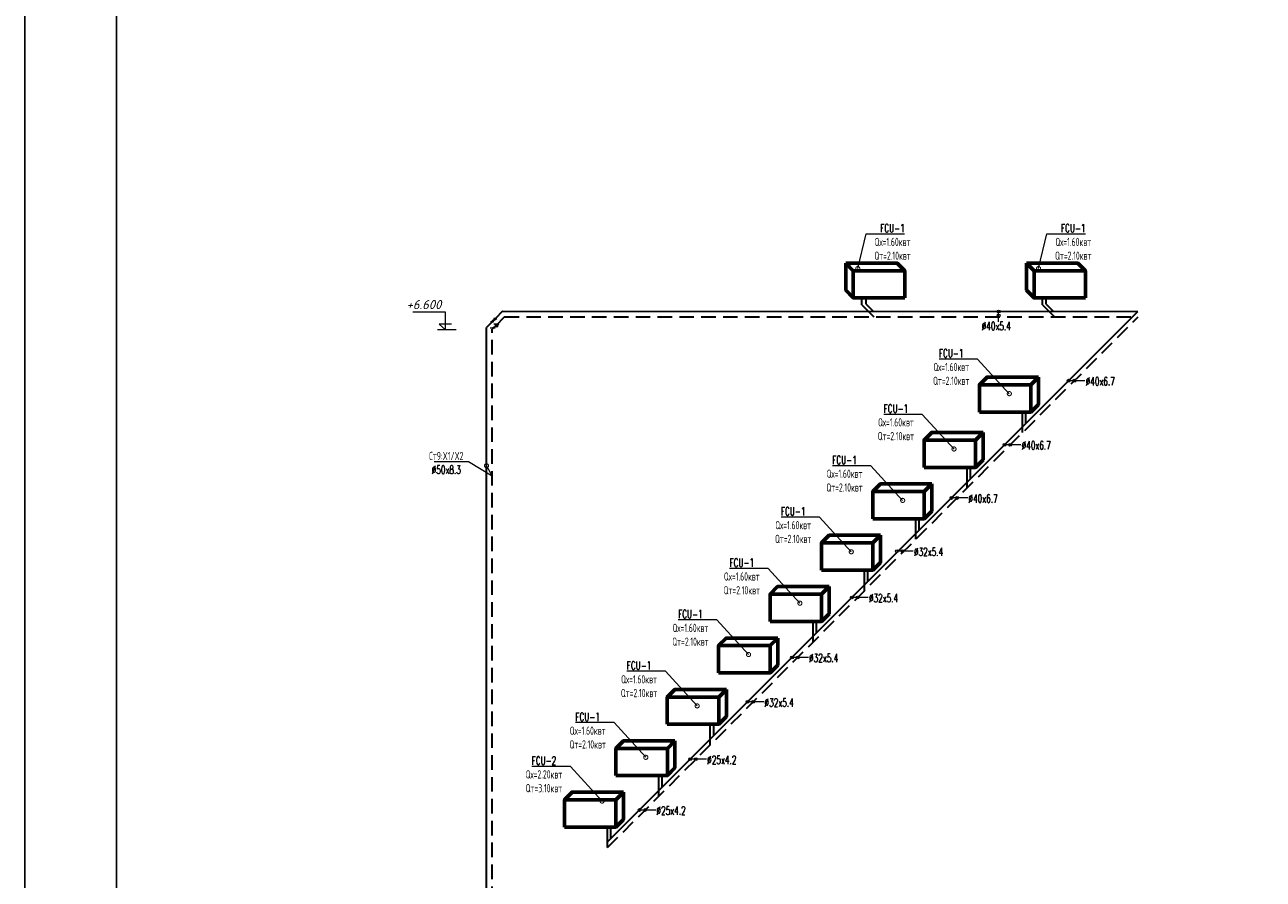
# Model space of a CAD drawing. Header units: inches. Extents: x 8001 to 766003, y -84601 to 563258.
# Tile 38 of 188: x 189106 to 216099, y 230085 to 248704. Entities that reach past the tile are written whole.
import ezdxf
from ezdxf import colors
from ezdxf.entities.mleader import LeaderData, LeaderLine
from ezdxf.enums import TextEntityAlignment as Align
from ezdxf.math import Vec2, Vec3

# ---------------------------------------------------------------- set-up
doc = ezdxf.new("R2010")
doc.units = ezdxf.units.IN
doc.header["$MEASUREMENT"] = 0
doc.linetypes.add('CONTINOUS', pattern=[0])
doc.linetypes.add('HIDDEN', pattern=[9.525, 6.35, -3.175])
for name, color, linetype, lineweight in [('Fancoil', 4, 'Continuous', 60), ('SGM-M-400-TEXT', 140, 'CONTINOUS', 20), ('SGM-M-500-11-HI-TEXT', 11, 'CONTINOUS', 20), ('SGM-M-500-9-HI-EQM', 150, 'CONTINOUS', 20), ('SGM-M-700-5-HVAC-WS-CWS-FCU', 32, 'CONTINOUS', 30), ('SGM-M-700-6-HVAC-WS-CWR-FCU', 141, 'HIDDEN', 30), ('ОВ', 250, 'Continuous', 25)]:
    doc.layers.add(name, color=color, linetype=linetype, lineweight=lineweight)
doc.styles.add('ISOPEUR', font='isocpeui.ttf')
doc.styles.add('SGM_MKN', font='romans.shx', dxfattribs={"width": 0.65, "height": 100})

# ---------------------------------------------------------------- blocks, each defined once
blk = doc.blocks.new('*U67')
at = {"color": 0, "linetype": 'ByBlock', "lineweight": 18}
for points in [[(863, 200), (1313, 200), (1088, 0), (1088, 633), (2267, 633)], [(700, 0), (1374, 0)]]:
    blk.add_lwpolyline(points, dxfattribs=at)
at = {"color": 0, "linetype": 'ByBlock', "lineweight": 5, "style": 'ISOPEUR'}
blk.add_attdef('LEVEL', text='', height=250, dxfattribs=at).set_placement((1678, 816), align=Align.MIDDLE_CENTER)
blk = doc.blocks.new('flaid 54512')
at = {"layer": 'ОВ', "color": 0, "lineweight": 60}
blk.add_lwpolyline([(1359433, -675694), (1359267, -675861), (1358146, -675861), (1358312, -675694)], close=True, dxfattribs=at)
for points in [[(1358146, -675861), (1358146, -676454)], [(1359267, -675861), (1359267, -676454)], [(1359433, -675694), (1359433, -676287)], [(1359433, -676287), (1359433, -676287), (1359267, -676454), (1358146, -676454)]]:
    blk.add_lwpolyline(points, dxfattribs=at)
blk = doc.blocks.new('_DotSmall')
at = {"color": 0, "linetype": 'ByBlock', "const_width": 0.5}
blk.add_lwpolyline([(-0.0625, 0, 1), (0.0625, 0, 1)], format="xyb", close=True, dxfattribs=at)

msp = doc.modelspace()

# ---------------------------------------------------------------- linework, layer by layer
for points in [[(189105.77, 267572.808), (289105.77, 267572.808), (289105.77, 198172.808), (189105.77, 198172.808)], [(191105.77, 267072.808), (288605.77, 267072.808), (288605.77, 198672.808), (191105.77, 198672.808)]]:
    msp.add_lwpolyline(points, close=True)
at = {"layer": 'SGM-M-500-11-HI-TEXT', "color": 5, "ltscale": 30}
for p, q in [((210332.541, 242228.252, 40), (210332.541, 242455.531, 40)), ((212213.963, 240947.981, 40), (211857.649, 240947.981, 40)), ((210817.963, 239551.981, 40), (210461.649, 239551.981, 40)), ((209658.963, 238392.981, 40), (209302.649, 238392.981, 40)), ((208470.623, 237231.382, 40), (208114.31, 237231.382, 40)), ((207489.463, 236223.481, 40), (207133.149, 236223.481, 40)), ((206184.757, 234918.776, 40), (205828.444, 234918.776, 40)), ((205213.963, 233947.981, 40), (204857.649, 233947.981, 40)), ((203964.463, 232698.481, 40), (203608.149, 232698.481, 40)), ((202859.213, 231593.231, 40), (202502.899, 231593.231, 40))]:
    msp.add_line(p, q, dxfattribs=at)
for centre in [(210332.541, 242455.531, 40), (210332.54, 242370.68, 40), (211857.649, 240947.981, 40), (211982.051, 240947.981, 40), (210461.649, 239551.981, 40), (210586.051, 239551.981, 40), (209302.649, 238392.981, 40), (209427.051, 238392.981, 40), (208114.31, 237231.382, 40), (208238.712, 237231.382, 40), (207133.149, 236223.481, 40), (207257.551, 236223.481, 40), (205828.444, 234918.776, 40), (205952.846, 234918.776, 40), (204857.649, 233947.981, 40), (204982.051, 233947.981, 40), (203608.149, 232698.481, 40), (203732.551, 232698.481, 40), (202502.899, 231593.231, 40), (202627.301, 231593.231, 40)]:
    msp.add_circle(centre, 30, dxfattribs=at)
at = {"layer": 'SGM-M-500-9-HI-EQM', "ltscale": 30}
for p, q in [((199253.716, 242225.735, 40), (199396.912, 242304.931, 40)), ((199317.716, 242225.735, 40), (199253.716, 242225.735, 40)), ((199293.174, 242098.884, 40), (199364.772, 242138.482, 40)), ((199332.912, 242304.931, 40), (199317.716, 242225.735, 40)), ((199436.37, 242178.08, 40), (199332.37, 242178.08, 40)), ((199396.912, 242304.931, 40), (199332.912, 242304.931, 40)), ((199363.684, 242189.394, 40), (199341.056, 242166.766, 40)), ((199357.174, 242098.884, 40), (199364.772, 242138.482, 40)), ((199362.416, 242126.203, 40), (199420.931, 242143.043, 40)), ((199364.772, 242138.482, 40), (199436.37, 242178.08, 40)), ((199364.772, 242138.482, 40), (199372.37, 242178.08, 40)), ((199423.287, 242155.321, 40), (199364.772, 242138.482, 40)), ((199414.729, 242119.972, 40), (199418.499, 242139.618, 40)), ((199253.174, 242098.884, 40), (199357.174, 242098.884, 40)), ((199395.931, 242118.043, 40), (199398.287, 242130.321, 40)), ((199397.109, 242124.182, 40), (199416.614, 242129.795, 40))]:
    msp.add_line(p, q, dxfattribs=at)
msp.add_ellipse((199325.314, 242265.333, 40), major_axis=(27.029, 11.196), ratio=0.414213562, start_param=1.570796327, end_param=7.853981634, dxfattribs=at)
at = {"layer": 'SGM-M-700-5-HVAC-WS-CWS-FCU', "ltscale": 500}
for p, q in [((207442.399, 242617.735), (207442.399, 242751.127)), ((211367.899, 242617.736), (211367.899, 242751.127)), ((199520.009, 242460.029, 40), (199364.912, 242304.931, 40)), ((199520.009, 242460.029, 40), (213363.938, 242454.27, 40)), ((201808.092, 230898.424, 40), (213363.938, 242454.27, 40)), ((207442.4, 242617.735), (207605.865, 242454.273)), ((211367.899, 242617.735), (211531.369, 242454.27)), ((199285.716, 242225.735, 40), (199169.675, 242109.695, 40)), ((199173.078, 212435.087, 40), (199169.691, 242109.711, 40)), ((210925.649, 240015.981, 40), (210925.649, 240265.999, 40)), ((209720.255, 238810.587, 40), (209720.255, 239060.604, 40)), ((208600.54, 237690.872, 40), (208600.54, 237940.89, 40)), ((207480.825, 236571.157, 40), (207480.825, 236821.175, 40)), ((206361.111, 235451.442, 40), (206361.111, 235701.46, 40)), ((204121.674, 233212.019, 40), (204121.674, 233462.037, 40)), ((203001.959, 232092.304, 40), (203001.959, 232342.322, 40)), ((201882.237, 230972.569, 40), (201882.237, 231222.614, 40))]:
    msp.add_line(p, q, dxfattribs=at)
at = {"layer": 'SGM-M-700-6-HVAC-WS-CWR-FCU', "ltscale": 500}
for p, q in [((207347.831, 242603.592, 40), (207347.831, 242751.128, 40)), ((211286.831, 242603.592, 40), (211286.831, 242751.128, 40)), ((207347.831, 242603.591, 40), (207612.399, 242339.03, 40)), ((211286.831, 242603.591, 40), (211551.399, 242339.03, 40)), ((199563.693, 242338.599, 40), (199364.772, 242138.482, 40)), ((199325.174, 242098.884, 40), (199295.539, 242069.249, 40)), ((210851.504, 239817.434, 40), (210851.504, 240265.998, 40)), ((209646.11, 238612.04, 40), (209646.11, 239060.604, 40)), ((208526.395, 237492.325, 40), (208526.395, 237940.889, 40)), ((207406.68, 236372.61, 40), (207406.68, 236821.174, 40)), ((206286.966, 235252.895, 40), (206286.966, 235701.459, 40)), ((204047.529, 233013.473, 40), (204047.529, 233462.036, 40)), ((202927.814, 231893.758, 40), (202927.814, 232342.321, 40)), ((201808.092, 230774.022, 40), (201808.092, 231222.613, 40))]:
    msp.add_line(p, q, dxfattribs=at)
at = {"layer": 'SGM-M-700-6-HVAC-WS-CWR-FCU', "ltscale": 50}
for p, q in [((199563.693, 242338.599, 40), (213373.1, 242339.03, 40)), ((201808.092, 230774.022, 40), (213373.1, 242339.03, 40)), ((199295.539, 242098.884, 40), (199295.539, 242100.192, 40)), ((199295.539, 212467.249, 40), (199295.539, 242069.249, 40)), ((199295.539, 239166.384, 40), (199295.539, 239167.692, 40))]:
    msp.add_line(p, q, dxfattribs=at)

# ---------------------------------------------------------------- block references
at = {"color": 0}
ref = msp.add_blockref('*U67', (198925.361, 242059.749, 40), dxfattribs=dict(at, xscale=-0.6000000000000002, yscale=0.6000000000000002, zscale=0.6000000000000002))
ref.add_attrib('LEVEL', '+6.600', dxfattribs={"color": 0, "linetype": 'ByBlock', "lineweight": 5, "height": 200, "style": 'ISOPEUR'}).set_placement((197806.303, 242607.735, 40), align=Align.MIDDLE_CENTER)
at = {"layer": 'Fancoil', "color": 0, "lineweight": 25, "xscale": -1}
for p in [(1566431.202, 919204.783), (1570370.202, 919204.783)]:
    msp.add_blockref('flaid 54512', p, dxfattribs=at)
at = {"layer": 'Fancoil', "color": 0, "lineweight": 25}
for p in [(-1148231.866, 916719.653), (-1149437.26, 915514.259), (-1150556.975, 914394.544), (-1151676.69, 913274.829), (-1152796.405, 912155.114), (-1153916.127, 911035.406), (-1155035.842, 909915.692), (-1156155.556, 908795.977), (-1157275.278, 907676.269)]:
    msp.add_blockref('flaid 54512', p, dxfattribs=at)

# ---------------------------------------------------------------- texts
at = {"layer": 'SGM-M-500-11-HI-TEXT', "color": 5, "ltscale": 30, "style": 'SGM_MKN', "width": 0.65}
for s, p in [('%%C40x5.4', (209962.692, 242047.814, 40)), ('%%C40x6.7', (212229.149, 240845.053, 40)), ('%%C40x6.7', (210833.149, 239449.053, 40)), ('%%C40x6.7', (209674.149, 238290.053, 40)), ('%%C32x5.4', (208485.809, 237128.454, 40)), ('%%C32x5.4', (207504.649, 236120.553, 40)), ('%%C32x5.4', (206199.943, 234815.848, 40)), ('%%C32x5.4', (205229.149, 233845.053, 40)), ('%%C25x4.2', (203979.649, 232595.553, 40)), ('%%C25x4.2', (202874.399, 231490.303, 40))]:
    msp.add_text(s, height=180, dxfattribs=at).set_placement(p)

# ---------------------------------------------------------------- leaders
at = {"layer": 'SGM-M-400-TEXT', "color": 7, "ltscale": 30, "true_color": 0xffffff}
ml = msp.add_multileader_mtext('Standard', dxfattribs=at)
ml.set_content('\\A1;{\\C255;\\c16777215;FCU-1\\PQх=1.60квт\\PQт=2.10квт}', color=5, style='SGM_MKN')
ml.set_leader_properties(lineweight=18)
ml.set_arrow_properties(name='DOTSMALL')
ml.build(insert=Vec2(0, 0))
ml.multileader.update_dxf_attribs({"text_left_attachment_type": 6, "text_right_attachment_type": 6, "dogleg_length": 0, "arrow_head_size": 180})
ctx = ml.context
ctx.base_point, ctx.char_height, ctx.arrow_head_size, ctx.plane_origin = Vec3(207443.186, 244146.661, 40), 180, 180, Vec3(314241.024, 387187.05, 40)
ctx.left_attachment, ctx.right_attachment, ctx.text_align_type = 6, 6, 1
notes = []
notes.append((ctx, [(0, (1, 1, 0), (207443.186, 244146.661, 40), (1, 0), 0, [(0, [(207262.168, 243391.495, 40)], 0, [])])]))
ctx.mtext.insert, ctx.mtext.width, ctx.mtext.defined_height, ctx.mtext.alignment, ctx.mtext.flow_direction = Vec3(208019.043, 244362.661, 40), 830.20237, 239.92, 2, 5
ml = msp.add_multileader_mtext('Standard', dxfattribs=at)
ml.set_content('\\A1;{\\C255;\\c16777215;FCU-1\\PQх=1.60квт\\PQт=2.10квт}', color=5, style='SGM_MKN')
ml.set_leader_properties(lineweight=18)
ml.set_arrow_properties(name='DOTSMALL')
ml.build(insert=Vec2(0, 0))
ml.multileader.update_dxf_attribs({"text_left_attachment_type": 6, "text_right_attachment_type": 6, "dogleg_length": 0, "arrow_head_size": 180})
ctx = ml.context
ctx.base_point, ctx.char_height, ctx.arrow_head_size, ctx.plane_origin = Vec3(211382.186, 244146.661, 40), 180, 180, Vec3(318180.024, 387187.05, 40)
ctx.left_attachment, ctx.right_attachment, ctx.text_align_type = 6, 6, 1
notes.append((ctx, [(0, (1, 1, 0), (211382.186, 244146.661, 40), (1, 0), 0, [(0, [(211201.168, 243391.495, 40)], 0, [])])]))
ctx.mtext.insert, ctx.mtext.width, ctx.mtext.defined_height, ctx.mtext.alignment, ctx.mtext.flow_direction = Vec3(211958.043, 244362.661, 40), 830.20237, 239.92, 2, 5
ml = msp.add_multileader_mtext('Standard', dxfattribs=at)
ml.set_content('\\A1;{\\C255;\\c16777215;FCU-1\\PQх=1.60квт\\PQт=2.10квт}', color=5, style='SGM_MKN')
ml.set_leader_properties(lineweight=18)
ml.set_arrow_properties(name='DOTSMALL')
ml.build(insert=Vec2(0, 0))
ml.multileader.update_dxf_attribs({"text_left_attachment_type": 6, "text_right_attachment_type": 6, "dogleg_length": 0, "arrow_head_size": 180})
ctx = ml.context
ctx.base_point, ctx.char_height, ctx.arrow_head_size, ctx.plane_origin = Vec3(208722.472, 241420.231, 40), 180, 180, Vec3(315520.31, 384460.619, 40)
ctx.left_attachment, ctx.right_attachment, ctx.text_align_type = 6, 6, 1
notes.append((ctx, [(1, (1, 1, 0), (209874.186, 241420.231, 40), (-1, 0), 0, [(0, [(210565.345, 240665.065, 40)], 0, [])])]))
ctx.mtext.insert, ctx.mtext.width, ctx.mtext.defined_height, ctx.mtext.alignment, ctx.mtext.flow_direction = Vec3(209298.329, 241636.231, 40), 830.20237, 239.92, 2, 5
ml = msp.add_multileader_mtext('Standard', dxfattribs=at)
ml.set_content('\\A1;{\\C255;\\c16777215;FCU-1\\PQх=1.60квт\\PQт=2.10квт}', color=5, style='SGM_MKN')
ml.set_leader_properties(lineweight=18)
ml.set_arrow_properties(name='DOTSMALL')
ml.build(insert=Vec2(0, 0))
ml.multileader.update_dxf_attribs({"text_left_attachment_type": 6, "text_right_attachment_type": 6, "dogleg_length": 0, "arrow_head_size": 180})
ctx = ml.context
ctx.base_point, ctx.char_height, ctx.arrow_head_size, ctx.plane_origin = Vec3(207517.078, 240214.837, 40), 180, 180, Vec3(314314.916, 383255.225, 40)
ctx.left_attachment, ctx.right_attachment, ctx.text_align_type = 6, 6, 1
notes.append((ctx, [(1, (1, 1, 0), (208668.792, 240214.837, 40), (-1, 0), 0, [(0, [(209359.951, 239459.67, 40)], 0, [])])]))
ctx.mtext.insert, ctx.mtext.width, ctx.mtext.defined_height, ctx.mtext.alignment, ctx.mtext.flow_direction = Vec3(208092.935, 240430.837, 40), 830.20237, 239.92, 2, 5
at = {"layer": 'SGM-M-400-TEXT', "color": 5, "ltscale": 30}
ml = msp.add_multileader_mtext('Standard', dxfattribs=at)
ml.set_content('\\A1;Ст9:X1/X2\\PØ50x8.3', color=5, style='SGM_MKN')
ml.set_leader_properties(lineweight=18)
ml.set_arrow_properties(name='DOTSMALL')
ml.build(insert=Vec2(0, 0))
ml.multileader.update_dxf_attribs({"text_left_attachment_type": 6, "text_right_attachment_type": 6, "dogleg_length": 0, "arrow_head_size": 180})
ctx = ml.context
ctx.base_point, ctx.char_height, ctx.arrow_head_size, ctx.plane_origin = Vec3(197806.36, 239181.565, 40), 180, 180, Vec3(90014.057, 373547.727, 40)
ctx.left_attachment, ctx.right_attachment, ctx.text_align_type = 6, 6, 1
notes.append((ctx, [(1, (1, 1, 0), (198779.788, 239181.565, 40), (-1, 0), 0, [(3, [(199170.035, 239095.469, 40), (199295.539, 238865.749, 40)], 0, [])])]))
ctx.mtext.insert, ctx.mtext.width, ctx.mtext.alignment, ctx.mtext.flow_direction = Vec3(198293.074, 239397.565, 40), 1466.7327, 2, 5
at = {"layer": 'SGM-M-400-TEXT', "color": 7, "ltscale": 30, "true_color": 0xffffff}
ml = msp.add_multileader_mtext('Standard', dxfattribs=at)
ml.set_content('\\A1;{\\C0;\\c16777215;FCU-1\\PQх=1.60квт\\PQт=2.10квт}', color=5, style='SGM_MKN')
ml.set_leader_properties(lineweight=18)
ml.set_arrow_properties(name='DOTSMALL')
ml.build(insert=Vec2(0, 0))
ml.multileader.update_dxf_attribs({"text_left_attachment_type": 6, "text_right_attachment_type": 6, "dogleg_length": 0, "arrow_head_size": 180})
ctx = ml.context
ctx.base_point, ctx.char_height, ctx.arrow_head_size, ctx.plane_origin = Vec3(206397.363, 239095.122, 40), 180, 180, Vec3(313195.201, 382135.51, 40)
ctx.left_attachment, ctx.right_attachment, ctx.text_align_type = 6, 6, 1
notes.append((ctx, [(1, (1, 1, 0), (207549.077, 239095.122, 40), (-1, 0), 0, [(0, [(208240.236, 238339.955, 40)], 0, [])])]))
ctx.mtext.insert, ctx.mtext.width, ctx.mtext.defined_height, ctx.mtext.alignment, ctx.mtext.flow_direction = Vec3(206973.22, 239311.122, 40), 830.20237, 239.92, 2, 5
ml = msp.add_multileader_mtext('Standard', dxfattribs=at)
ml.set_content('\\A1;{\\C0;\\c16777215;FCU-1\\PQх=1.60квт\\PQт=2.10квт}', color=5, style='SGM_MKN')
ml.set_leader_properties(lineweight=18)
ml.set_arrow_properties(name='DOTSMALL')
ml.build(insert=Vec2(0, 0))
ml.multileader.update_dxf_attribs({"text_left_attachment_type": 6, "text_right_attachment_type": 6, "dogleg_length": 0, "arrow_head_size": 180})
ctx = ml.context
ctx.base_point, ctx.char_height, ctx.arrow_head_size, ctx.plane_origin = Vec3(205277.648, 237975.407, 40), 180, 180, Vec3(312075.486, 381015.795, 40)
ctx.left_attachment, ctx.right_attachment, ctx.text_align_type = 6, 6, 1
notes.append((ctx, [(1, (1, 1, 0), (206429.362, 237975.407, 40), (-1, 0), 0, [(0, [(207120.521, 237220.241, 40)], 0, [])])]))
ctx.mtext.insert, ctx.mtext.width, ctx.mtext.defined_height, ctx.mtext.alignment, ctx.mtext.flow_direction = Vec3(205853.505, 238191.407, 40), 830.20237, 239.92, 2, 5
ml = msp.add_multileader_mtext('Standard', dxfattribs=at)
ml.set_content('\\A1;{\\C0;\\c16777215;FCU-1\\PQх=1.60квт\\PQт=2.10квт}', color=5, style='SGM_MKN')
ml.set_leader_properties(lineweight=18)
ml.set_arrow_properties(name='DOTSMALL')
ml.build(insert=Vec2(0, 0))
ml.multileader.update_dxf_attribs({"text_left_attachment_type": 6, "text_right_attachment_type": 6, "dogleg_length": 0, "arrow_head_size": 180})
ctx = ml.context
ctx.base_point, ctx.char_height, ctx.arrow_head_size, ctx.plane_origin = Vec3(204157.933, 236855.692, 40), 180, 180, Vec3(310955.771, 379896.081, 40)
ctx.left_attachment, ctx.right_attachment, ctx.text_align_type = 6, 6, 1
notes.append((ctx, [(1, (1, 1, 0), (205309.647, 236855.692, 40), (-1, 0), 0, [(0, [(206000.806, 236100.526, 40)], 0, [])])]))
ctx.mtext.insert, ctx.mtext.width, ctx.mtext.defined_height, ctx.mtext.alignment, ctx.mtext.flow_direction = Vec3(204733.79, 237071.692, 40), 830.20237, 239.92, 2, 5
ml = msp.add_multileader_mtext('Standard', dxfattribs=at)
ml.set_content('\\A1;{\\C0;\\c16777215;FCU-1\\PQх=1.60квт\\PQт=2.10квт}', color=5, style='SGM_MKN')
ml.set_leader_properties(lineweight=18)
ml.set_arrow_properties(name='DOTSMALL')
ml.build(insert=Vec2(0, 0))
ml.multileader.update_dxf_attribs({"text_left_attachment_type": 6, "text_right_attachment_type": 6, "dogleg_length": 0, "arrow_head_size": 180})
ctx = ml.context
ctx.base_point, ctx.char_height, ctx.arrow_head_size, ctx.plane_origin = Vec3(203038.211, 235735.984, 40), 180, 180, Vec3(309836.049, 378776.373, 40)
ctx.left_attachment, ctx.right_attachment, ctx.text_align_type = 6, 6, 1
notes.append((ctx, [(1, (1, 1, 0), (204189.925, 235735.984, 40), (-1, 0), 0, [(0, [(204881.084, 234980.818, 40)], 0, [])])]))
ctx.mtext.insert, ctx.mtext.width, ctx.mtext.defined_height, ctx.mtext.alignment, ctx.mtext.flow_direction = Vec3(203614.068, 235951.984, 40), 830.20237, 239.92, 2, 5
ml = msp.add_multileader_mtext('Standard', dxfattribs=at)
ml.set_content('\\A1;{\\C0;\\c16777215;FCU-1\\PQх=1.60квт\\PQт=2.10квт}', color=5, style='SGM_MKN')
ml.set_leader_properties(lineweight=18)
ml.set_arrow_properties(name='DOTSMALL')
ml.build(insert=Vec2(0, 0))
ml.multileader.update_dxf_attribs({"text_left_attachment_type": 6, "text_right_attachment_type": 6, "dogleg_length": 0, "arrow_head_size": 180})
ctx = ml.context
ctx.base_point, ctx.char_height, ctx.arrow_head_size, ctx.plane_origin = Vec3(201918.496, 234616.269, 40), 180, 180, Vec3(308716.334, 377656.658, 40)
ctx.left_attachment, ctx.right_attachment, ctx.text_align_type = 6, 6, 1
notes.append((ctx, [(1, (1, 1, 0), (203070.211, 234616.269, 40), (-1, 0), 0, [(0, [(203761.369, 233861.103, 40)], 0, [])])]))
ctx.mtext.insert, ctx.mtext.width, ctx.mtext.defined_height, ctx.mtext.alignment, ctx.mtext.flow_direction = Vec3(202494.353, 234832.269, 40), 830.20237, 239.92, 2, 5
ml = msp.add_multileader_mtext('Standard', dxfattribs=at)
ml.set_content('\\A1;{\\C0;\\c16777215;FCU-1\\PQх=1.60квт\\PQт=2.10квт}', color=5, style='SGM_MKN')
ml.set_leader_properties(lineweight=18)
ml.set_arrow_properties(name='DOTSMALL')
ml.build(insert=Vec2(0, 0))
ml.multileader.update_dxf_attribs({"text_left_attachment_type": 6, "text_right_attachment_type": 6, "dogleg_length": 0, "arrow_head_size": 180})
ctx = ml.context
ctx.base_point, ctx.char_height, ctx.arrow_head_size, ctx.plane_origin = Vec3(200798.781, 233496.554, 40), 180, 180, Vec3(307596.619, 376536.943, 40)
ctx.left_attachment, ctx.right_attachment, ctx.text_align_type = 6, 6, 1
notes.append((ctx, [(1, (1, 1, 0), (201950.496, 233496.554, 40), (-1, 0), 0, [(0, [(202641.654, 232741.388, 40)], 0, [])])]))
ctx.mtext.insert, ctx.mtext.width, ctx.mtext.defined_height, ctx.mtext.alignment, ctx.mtext.flow_direction = Vec3(201374.639, 233712.554, 40), 830.20237, 239.92, 2, 5
ml = msp.add_multileader_mtext('Standard', dxfattribs=at)
ml.set_content('\\A1;{\\C0;\\c16777215;FCU-2\\PQх=2.20квт\\PQт=3.10квт}', color=5, style='SGM_MKN')
ml.set_leader_properties(lineweight=18)
ml.set_arrow_properties(name='DOTSMALL')
ml.build(insert=Vec2(0, 0))
ml.multileader.update_dxf_attribs({"text_left_attachment_type": 6, "text_right_attachment_type": 6, "dogleg_length": 0, "arrow_head_size": 180})
ctx = ml.context
ctx.base_point, ctx.char_height, ctx.arrow_head_size, ctx.plane_origin = Vec3(199845.32, 232543.115, 40), 180, 180, Vec3(306643.158, 375583.504, 40)
ctx.left_attachment, ctx.right_attachment, ctx.text_align_type = 6, 6, 1
notes.append((ctx, [(1, (1, 1, 0), (200997.035, 232543.115, 40), (-1, 0), 0, [(0, [(201688.193, 231787.949, 40)], 0, [])])]))
ctx.mtext.insert, ctx.mtext.width, ctx.mtext.defined_height, ctx.mtext.alignment, ctx.mtext.flow_direction = Vec3(200421.177, 232759.115, 40), 830.20237, 239.92, 2, 5
for ctx, leaders in notes:
    for number, flags, end, landing, length, lines in leaders:
        leader = LeaderData()
        leader.index, (leader.has_last_leader_line, leader.has_dogleg_vector, leader.attachment_direction) = number, flags
        leader.last_leader_point, leader.dogleg_vector, leader.dogleg_length = Vec3(end), Vec3(landing), length
        for number, points, colour, breaks in lines:
            line = LeaderLine()
            line.index, line.vertices, line.color, line.breaks = number, Vec3.list(points), colors.encode_raw_color(colour), breaks
            leader.lines.append(line)
        ctx.leaders.append(leader)

doc.saveas('drawing.dxf')
